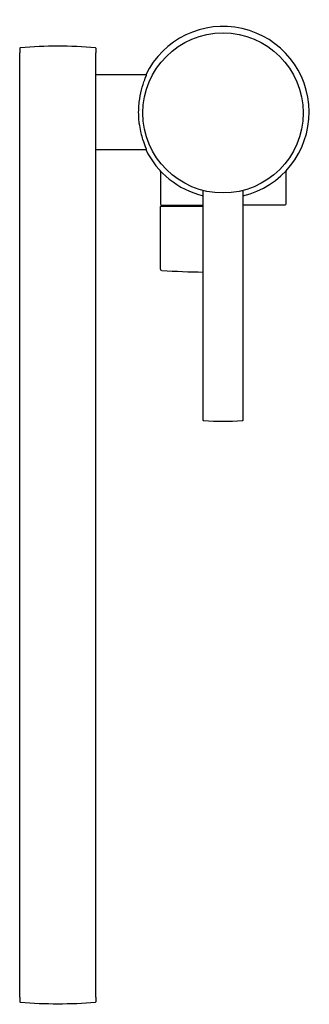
# Model space of a CAD drawing. Header units: millimetres. Extents: x -62 to 26, y -270 to 28.
import ezdxf

# ---------------------------------------------------------------- set-up
doc = ezdxf.new("R2010")
doc.units = ezdxf.units.MM
doc.header["$MEASUREMENT"] = 0
doc.layers.add('PLANNING', color=1, linetype='Continuous')

# ---------------------------------------------------------------- blocks, each defined once
blk = doc.blocks.new('96210000_t')
at = {"layer": 'PLANNING'}
for p, q in [((-61.55, 19.3), (-61.55, 18)), ((-61.55, 18), (-61.5, 18)), ((-61.5, -268), (-61.5, 18)), ((-38.5, 18), (-38.45, 18)), ((-38.5, -268), (-38.5, 18)), ((-38.45, 18), (-38.45, 19.3)), ((-25.02, 0.86), (-25.02, 0.85)), ((24.92, 0.85), (24.92, 0.86)), ((-61.5, -268), (-61.55, -268)), ((-61.55, -268), (-61.55, -269.3)), ((-38.45, -268), (-38.5, -268)), ((-38.45, -269.3), (-38.45, -268))]:
    blk.add_line(p, q, dxfattribs=at)
blk.add_lwpolyline([(-38.5, -11.3), (-23.16, -11.3), (-23.16, -11.3), (-23.16, -11.3), (-23.16, -11.3), (-23.16, -11.3), (-23.16, -11.3), (-23.16, -11.3), (-23.16, -11.3), (-23.16, -11.3), (-23.16, -11.3), (-23.16, -11.3), (-23.16, -11.3), (-23.16, -11.3), (-23.16, -11.3), (-23.16, -11.3), (-23.16, -11.3), (-23.16, -11.3), (-23.16, -11.3), (-23.16, -11.3), (-23.16, -11.3), (-23.16, -11.3), (-23.16, -11.3), (-23.16, -11.3), (-23.16, -11.3), (-23.16, -11.3), (-23.16, -11.3), (-23.16, -11.29), (-23.16, -11.29), (-23.16, -11.29), (-23.16, -11.29), (-23.16, -11.29), (-23.16, -11.29), (-23.16, -11.29), (-23.16, -11.29), (-23.16, -11.29), (-23.16, -11.29), (-23.16, -11.29), (-23.16, -11.29), (-23.16, -11.28), (-23.16, -11.28), (-23.16, -11.28), (-23.16, -11.28), (-23.16, -11.27), (-23.16, -11.27), (-23.16, -11.26), (-23.16, -11.26), (-23.17, -11.25), (-23.17, -11.23), (-23.18, -11.22), (-23.18, -11.2), (-23.19, -11.17), (-23.49, -10.43), (-23.8, -9.61), (-24.04, -8.95), (-24.26, -8.29), (-24.4, -7.84), (-24.54, -7.36), (-24.68, -6.84), (-24.81, -6.28), (-24.93, -5.79), (-25.04, -5.25), (-25.15, -4.66), (-25.26, -4), (-25.37, -3.26), (-25.42, -2.84), (-25.47, -2.38), (-25.51, -1.87), (-25.54, -1.31), (-25.56, -0.69), (-25.57, 0), (-25.56, 0.51), (-25.55, 1.02), (-25.52, 1.53), (-25.49, 2.04), (-25.44, 2.54), (-25.39, 3.04), (-25.25, 4.02), (-25.09, 4.98), (-24.9, 5.9), (-24.69, 6.78), (-24.58, 7.21), (-24.46, 7.62), (-24.21, 8.45), (-23.96, 9.18), (-23.74, 9.79), (-23.55, 10.3), (-23.18, 11.2), (-23.17, 11.23), (-23.17, 11.24), (-23.16, 11.26), (-23.16, 11.27), (-23.16, 11.27), (-23.16, 11.28), (-23.16, 11.28), (-23.16, 11.28), (-23.16, 11.28), (-23.15, 11.29), (-23.15, 11.29), (-23.15, 11.29), (-23.15, 11.29), (-23.15, 11.29), (-23.15, 11.29), (-23.15, 11.29), (-23.15, 11.29), (-23.15, 11.3), (-23.16, 11.3), (-23.16, 11.3), (-23.16, 11.3), (-23.16, 11.3), (-23.16, 11.3), (-23.16, 11.3), (-23.16, 11.3), (-23.16, 11.3), (-23.16, 11.3), (-23.16, 11.3), (-23.16, 11.3), (-23.16, 11.3), (-23.16, 11.3), (-38.5, 11.3)], dxfattribs=at)
for points in [[(-19, -17.95), (-19, -27.65, 0.414214), (-18.5, -28.15), (-6.05, -28.15)], [(19, -17.97), (19, -27.65, -0.414214), (18.5, -28.15), (5.95, -28.15)], [(5.95, -23.72), (5.95, -93.25, -0.172313), (5.91, -93.37, -0.187016), (5.75, -93.43, -0.041531), (-5.85, -93.43), (-5.85, -93.43, -0.187249), (-6.01, -93.37, -0.185169), (-6.05, -93.24), (-6.05, -23.72)], [(-18.53, -47.96), (-18.53, -47.96, -0.399044), (-19, -47.46), (-19, -28.65, -0.414214), (-18.8, -28.45), (-6.05, -28.45)]]:
    blk.add_lwpolyline(points, format="xyb", dxfattribs=at)
blk.add_circle((-0.05, -0.21), 24.24, dxfattribs=at)
for centre, radius, start, end in [((0, 0), 26, 283.2291, 154.2392), ((-61.35, 19.3), 0.2, 95.0165, 180), ((-50, -110), 130, 84.9835, 95.0165), ((-38.65, 19.3), 0.2, 360, 84.9835), ((0, 0), 26, 205.7608, 256.5444), ((-19.49, -17.95), 0.496, 0.084, 35.0563), ((19.5, -17.94), 0.497, 143.0845, 182.3665), ((0, 301.55), 350, 266.9681, 269.0096), ((-61.35, -269.3), 0.2, 180, 264.9835), ((-50, -140), 130, 264.9835, 275.0165), ((-38.65, -269.3), 0.2, 275.0165, 0)]:
    blk.add_arc(centre, radius, start, end, dxfattribs=at)

msp = doc.modelspace()

# ---------------------------------------------------------------- block references
msp.add_blockref('96210000_t', (0, 0))

doc.saveas('drawing.dxf')
